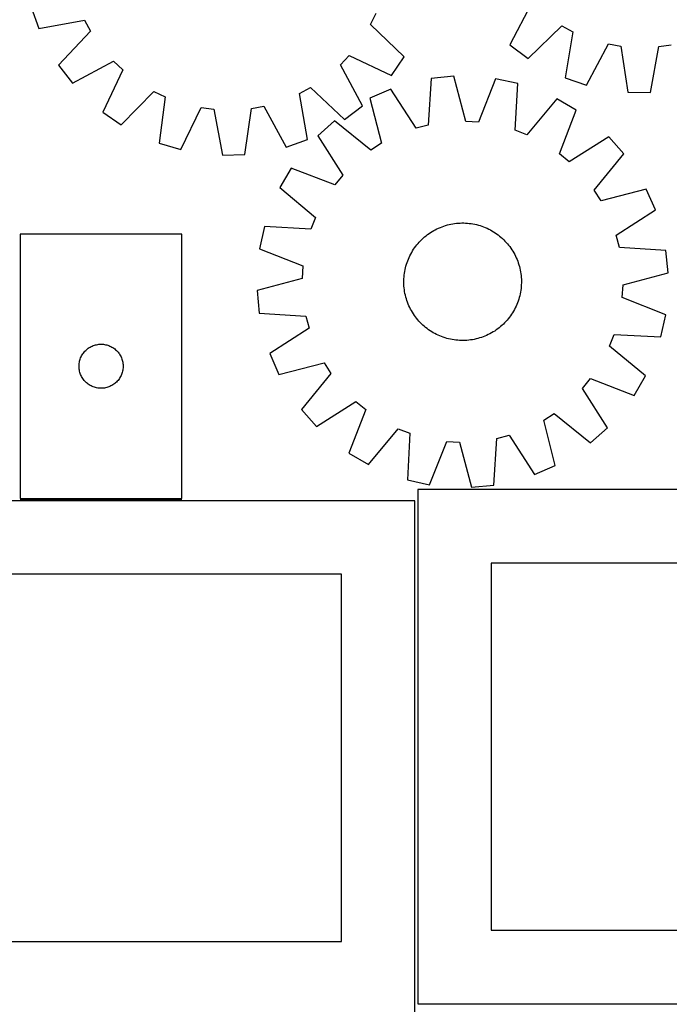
# Model space of a CAD drawing. Header units: millimetres. Extents: x 7 to 1493, y 7 to 2993.
# Tile 8 of 15: x 639 to 1081, y 1764 to 2434. Entities that reach past the tile are written whole.
import ezdxf

# ---------------------------------------------------------------- set-up
doc = ezdxf.new("R2010")
doc.units = ezdxf.units.MM
doc.layers.add('COMMON', color=5, linetype='CONTINUOUS', true_color=0x0000ff)
doc.layers.add('CUT', color=7, linetype='CONTINUOUS', true_color=0x000000)

msp = doc.modelspace()

# ---------------------------------------------------------------- linework, layer by layer
at = {"layer": 'COMMON'}
msp.add_line((639.463558, 2107.296078), (749.463558, 2107.296078), dxfattribs=at)
at = {"layer": 'CUT'}
for p, q in [((646.910917, 2442.541017), (652.015234, 2428.026318)), ((987.295882, 2444.987008), (972.68296, 2416.78351)), ((652.015234, 2428.026318), (683.291339, 2433.574293)), ((683.291339, 2433.574293), (687.366214, 2426.030106)), ((877.864473, 2430.602646), (881.572697, 2438.333651)), ((900.736512, 2408.560764), (877.864473, 2430.602646)), ((985.018175, 2407.587151), (1007.876019, 2429.643754)), ((1007.876019, 2429.643754), (1015.467278, 2425.657257)), ((687.366214, 2426.030106), (665.57805, 2402.916243)), ((1015.467278, 2425.657257), (1010.284924, 2394.318496)), ((972.68296, 2416.78351), (985.018175, 2407.587151)), ((1024.858242, 2389.38403), (1039.781478, 2417.424568)), ((1039.781478, 2417.424568), (1048.23309, 2415.979012)), ((1048.23309, 2415.979012), (1052.988588, 2384.572644)), ((1068.373471, 2384.38309), (1073.901309, 2415.66276)), ((1073.901309, 2415.66276), (1082.385971, 2416.899647)), ((857.362871, 2403.272238), (863.278614, 2409.478957)), ((863.278614, 2409.478957), (891.994117, 2395.899758)), ((891.994117, 2395.899758), (900.736512, 2408.560764)), ((665.57805, 2402.916243), (674.917833, 2390.689265)), ((674.917833, 2390.689265), (702.948758, 2405.630551)), ((709.155476, 2399.714808), (695.576278, 2370.999305)), ((702.948758, 2405.630551), (709.155476, 2399.714808)), ((872.304157, 2375.241314), (857.362871, 2403.272238)), ((919.148873, 2393.931309), (917.093457, 2362.233517)), ((934.461334, 2395.434332), (919.148873, 2393.931309)), ((942.640848, 2364.741168), (934.461334, 2395.434332)), ((962.950126, 2393.744786), (951.200153, 2364.233553)), ((977.977601, 2390.442435), (962.950126, 2393.744786)), ((1010.284924, 2394.318496), (1024.858242, 2389.38403)), ((829.419129, 2383.61482), (836.963316, 2387.689695)), ((836.963316, 2387.689695), (860.077179, 2365.901531)), ((891.532323, 2386.734642), (877.433767, 2380.573372)), ((908.796213, 2360.071317), (891.532323, 2386.734642)), ((976.272072, 2358.723892), (977.977601, 2390.442435)), ((708.237283, 2362.25691), (730.279165, 2385.12895)), ((730.279165, 2385.12895), (738.010171, 2381.420725)), ((738.010171, 2381.420725), (733.969164, 2349.914456)), ((834.967104, 2352.338715), (829.419129, 2383.61482)), ((877.433767, 2380.573372), (885.274106, 2349.791822)), ((1004.549954, 2380.032061), (984.255593, 2355.596151)), ((1017.82145, 2372.247592), (1004.549954, 2380.032061)), ((1052.988588, 2384.572644), (1068.373471, 2384.38309)), ((748.712044, 2345.51241), (762.607271, 2374.076328)), ((762.607271, 2374.076328), (771.105798, 2372.938609)), ((771.105798, 2372.938609), (776.998545, 2341.725627)), ((792.380165, 2342.094833), (796.768574, 2373.554594)), ((796.768574, 2373.554594), (805.202728, 2375.098749)), ((805.202728, 2375.098749), (820.452405, 2347.234397)), ((860.077179, 2365.901531), (872.304157, 2375.241314)), ((695.576278, 2370.999305), (708.237283, 2362.25691)), ((1006.397827, 2342.608504), (1017.82145, 2372.247592)), ((853.39276, 2365.194951), (841.888173, 2354.978541)), ((878.051115, 2345.171458), (853.39276, 2365.194951)), ((917.093457, 2362.233517), (908.796213, 2360.071317)), ((951.200153, 2364.233553), (942.640848, 2364.741168)), ((841.888173, 2354.978541), (858.856801, 2328.126346)), ((984.255593, 2355.596151), (976.272072, 2358.723892)), ((1039.876277, 2354.13543), (1013.024081, 2337.166801)), ((1050.092686, 2342.630843), (1039.876277, 2354.13543)), ((733.969164, 2349.914456), (748.712044, 2345.51241)), ((820.452405, 2347.234397), (834.967104, 2352.338715)), ((885.274106, 2349.791822), (878.051115, 2345.171458)), ((776.998545, 2341.725627), (792.380165, 2342.094833)), ((1013.024081, 2337.166801), (1006.397827, 2342.608504)), ((1030.069193, 2317.972488), (1050.092686, 2342.630843)), ((823.77601, 2332.923715), (815.991542, 2319.652219)), ((853.415099, 2321.500091), (823.77601, 2332.923715)), ((858.856801, 2328.126346), (853.415099, 2321.500091)), ((815.991542, 2319.652219), (840.427451, 2299.357858)), ((1034.689557, 2310.749496), (1030.069193, 2317.972488)), ((1065.471107, 2318.589836), (1034.689557, 2310.749496)), ((1071.632377, 2304.491279), (1065.471107, 2318.589836)), ((840.427451, 2299.357858), (837.29971, 2291.374337)), ((1044.969052, 2287.22739), (1071.632377, 2304.491279)), ((805.581168, 2293.079866), (802.278817, 2278.052391)), ((837.29971, 2291.374337), (805.581168, 2293.079866)), ((923.016227, 2291.558648), (924.155487, 2292.088829)), ((924.155487, 2292.088829), (925.310839, 2292.582964)), ((925.310839, 2292.582964), (926.481142, 2293.040565)), ((926.481142, 2293.040565), (927.665241, 2293.461179)), ((927.665241, 2293.461179), (928.861967, 2293.844393)), ((928.861967, 2293.844393), (930.07014, 2294.189827)), ((930.07014, 2294.189827), (931.288567, 2294.497142)), ((931.288567, 2294.497142), (932.516046, 2294.766033)), ((932.516046, 2294.766033), (933.751365, 2294.996235)), ((933.751365, 2294.996235), (934.993306, 2295.187521)), ((934.993306, 2295.187521), (936.240642, 2295.339703)), ((936.240642, 2295.339703), (937.492143, 2295.45263)), ((937.492143, 2295.45263), (938.746573, 2295.52619)), ((938.746573, 2295.52619), (940.002695, 2295.560312)), ((940.002695, 2295.560312), (941.259269, 2295.554961)), ((941.259269, 2295.554961), (942.515055, 2295.510143)), ((942.515055, 2295.510143), (943.768814, 2295.425901)), ((943.768814, 2295.425901), (945.019307, 2295.30232)), ((945.019307, 2295.30232), (946.265302, 2295.139521)), ((946.265302, 2295.139521), (947.505569, 2294.937664)), ((947.505569, 2294.937664), (948.738883, 2294.696949)), ((948.738883, 2294.696949), (949.964027, 2294.417614)), ((949.964027, 2294.417614), (951.179793, 2294.099934)), ((951.179793, 2294.099934), (952.38498, 2293.744223)), ((952.38498, 2293.744223), (953.578399, 2293.350831)), ((953.578399, 2293.350831), (954.758873, 2292.920147)), ((954.758873, 2292.920147), (955.925236, 2292.452596)), ((955.925236, 2292.452596), (957.076337, 2291.948639)), ((749.463558, 2288.046079), (639.463558, 2288.046079)), ((639.463558, 2288.046079), (639.463558, 2108.046079)), ((749.463558, 2108.046079), (749.463558, 2288.046079)), ((913.666397, 2285.262546), (914.612506, 2286.08952)), ((914.612506, 2286.08952), (915.584124, 2286.886367)), ((915.584124, 2286.886367), (916.580292, 2287.652302)), ((916.580292, 2287.652302), (917.600027, 2288.386569)), ((917.600027, 2288.386569), (918.642322, 2289.088442)), ((918.642322, 2289.088442), (919.70615, 2289.757231)), ((919.70615, 2289.757231), (920.79046, 2290.392273)), ((920.79046, 2290.392273), (921.894182, 2290.992943)), ((921.894182, 2290.992943), (923.016227, 2291.558648)), ((957.076337, 2291.948639), (958.211041, 2291.408774)), ((958.211041, 2291.408774), (959.328228, 2290.833534)), ((959.328228, 2290.833534), (960.426794, 2290.223486)), ((960.426794, 2290.223486), (961.505656, 2289.579232)), ((961.505656, 2289.579232), (962.563749, 2288.901408)), ((962.563749, 2288.901408), (963.60003, 2288.190683)), ((963.60003, 2288.190683), (964.613474, 2287.447758)), ((964.613474, 2287.447758), (965.603083, 2286.673367)), ((965.603083, 2286.673367), (966.567879, 2285.868273)), ((966.567879, 2285.868273), (967.50691, 2285.033272)), ((1047.131253, 2278.930146), (1044.969052, 2287.22739)), ((907.122195, 2277.666014), (907.83292, 2278.702294)), ((907.83292, 2278.702294), (908.575845, 2279.715739)), ((908.575845, 2279.715739), (909.350236, 2280.705347)), ((909.350236, 2280.705347), (910.15533, 2281.670143)), ((910.15533, 2281.670143), (910.990331, 2282.609175)), ((910.990331, 2282.609175), (911.854415, 2283.521515)), ((911.854415, 2283.521515), (912.746731, 2284.406263)), ((912.746731, 2284.406263), (913.666397, 2285.262546)), ((967.50691, 2285.033272), (968.41925, 2284.169187)), ((968.41925, 2284.169187), (969.303998, 2283.276872)), ((969.303998, 2283.276872), (970.160282, 2282.357206)), ((970.160282, 2282.357206), (970.987255, 2281.411097)), ((970.987255, 2281.411097), (971.784103, 2280.439479)), ((971.784103, 2280.439479), (972.550038, 2279.443311)), ((972.550038, 2279.443311), (973.284304, 2278.423576)), ((1078.829045, 2276.87473), (1047.131253, 2278.930146)), ((802.278817, 2278.052391), (831.79005, 2266.302417)), ((903.571007, 2271.027501), (904.074964, 2272.178602)), ((904.074964, 2272.178602), (904.614828, 2273.313306)), ((904.614828, 2273.313306), (905.190069, 2274.430492)), ((905.190069, 2274.430492), (905.800117, 2275.529059)), ((905.800117, 2275.529059), (906.444371, 2276.607921)), ((906.444371, 2276.607921), (907.122195, 2277.666014)), ((973.284304, 2278.423576), (973.986178, 2277.381281)), ((973.986178, 2277.381281), (974.654966, 2276.317453)), ((974.654966, 2276.317453), (975.290008, 2275.233143)), ((975.290008, 2275.233143), (975.890678, 2274.129421)), ((975.890678, 2274.129421), (976.456383, 2273.007376)), ((976.456383, 2273.007376), (976.986565, 2271.868116)), ((1080.332067, 2261.562269), (1078.829045, 2276.87473)), ((831.79005, 2266.302417), (831.282435, 2257.743113)), ((901.605989, 2265.066292), (901.923669, 2266.282057)), ((901.923669, 2266.282057), (902.27938, 2267.487244)), ((902.27938, 2267.487244), (902.672772, 2268.680664)), ((902.672772, 2268.680664), (903.103456, 2269.861138)), ((903.103456, 2269.861138), (903.571007, 2271.027501)), ((976.986565, 2271.868116), (977.480699, 2270.712764)), ((977.480699, 2270.712764), (977.9383, 2269.542461)), ((977.9383, 2269.542461), (978.358915, 2268.358362)), ((978.358915, 2268.358362), (978.742128, 2267.161636)), ((978.742128, 2267.161636), (979.087563, 2265.953463)), ((979.087563, 2265.953463), (979.394877, 2264.735036)), ((900.51346, 2257.61732), (900.597702, 2258.871078)), ((900.597702, 2258.871078), (900.721283, 2260.121572)), ((900.721283, 2260.121572), (900.884082, 2261.367567)), ((900.884082, 2261.367567), (901.085939, 2262.607833)), ((901.085939, 2262.607833), (901.326653, 2263.841147)), ((901.326653, 2263.841147), (901.605989, 2265.066292)), ((979.394877, 2264.735036), (979.663768, 2263.507557)), ((979.663768, 2263.507557), (979.89397, 2262.272237)), ((979.89397, 2262.272237), (980.085257, 2261.030297)), ((980.085257, 2261.030297), (980.237438, 2259.782961)), ((980.237438, 2259.782961), (980.350365, 2258.53146)), ((980.350365, 2258.53146), (980.423926, 2257.277029)), ((1049.638903, 2253.382755), (1080.332067, 2261.562269)), ((831.282435, 2257.743113), (800.589271, 2249.563599)), ((900.463291, 2255.10496), (900.468642, 2256.361534)), ((900.497412, 2253.848838), (900.463291, 2255.10496)), ((900.468642, 2256.361534), (900.51346, 2257.61732)), ((900.570973, 2252.594408), (900.497412, 2253.848838)), ((900.6839, 2251.342907), (900.570973, 2252.594408)), ((980.323637, 2252.254789), (980.200055, 2251.004295)), ((980.407878, 2253.508548), (980.323637, 2252.254789)), ((980.452696, 2254.764333), (980.407878, 2253.508548)), ((980.423926, 2257.277029), (980.458047, 2256.020907)), ((980.458047, 2256.020907), (980.452696, 2254.764333)), ((1049.131288, 2244.82345), (1049.638903, 2253.382755)), ((800.589271, 2249.563599), (802.092294, 2234.251138)), ((900.836081, 2250.095571), (900.6839, 2251.342907)), ((901.027368, 2248.85363), (900.836081, 2250.095571)), ((901.25757, 2247.618311), (901.027368, 2248.85363)), ((901.526461, 2246.390832), (901.25757, 2247.618311)), ((901.833776, 2245.172405), (901.526461, 2246.390832)), ((902.17921, 2243.964232), (901.833776, 2245.172405)), ((979.315349, 2246.059576), (978.997669, 2244.84381)), ((979.594685, 2247.28472), (979.315349, 2246.059576)), ((979.835399, 2248.518034), (979.594685, 2247.28472)), ((980.037256, 2249.758301), (979.835399, 2248.518034)), ((980.200055, 2251.004295), (980.037256, 2249.758301)), ((902.562424, 2242.767505), (902.17921, 2243.964232)), ((902.983038, 2241.583406), (902.562424, 2242.767505)), ((903.440639, 2240.413104), (902.983038, 2241.583406)), ((903.934774, 2239.257752), (903.440639, 2240.413104)), ((904.464955, 2238.118491), (903.934774, 2239.257752)), ((976.846375, 2238.947265), (976.30651, 2237.812562)), ((977.350331, 2240.098367), (976.846375, 2238.947265)), ((977.817882, 2241.26473), (977.350331, 2240.098367)), ((978.248566, 2242.445204), (977.817882, 2241.26473)), ((978.641958, 2243.638623), (978.248566, 2242.445204)), ((978.997669, 2244.84381), (978.641958, 2243.638623)), ((1078.642521, 2233.073477), (1049.131288, 2244.82345)), ((802.092294, 2234.251138), (833.790086, 2232.195721)), ((833.790086, 2232.195721), (835.952286, 2223.898477)), ((905.03066, 2236.996446), (904.464955, 2238.118491)), ((905.63133, 2235.892724), (905.03066, 2236.996446)), ((906.266372, 2234.808415), (905.63133, 2235.892724)), ((906.93516, 2233.744587), (906.266372, 2234.808415)), ((907.637034, 2232.702291), (906.93516, 2233.744587)), ((908.371301, 2231.682556), (907.637034, 2232.702291)), ((973.088418, 2232.423573), (972.345493, 2231.410129)), ((973.799143, 2233.459853), (973.088418, 2232.423573)), ((974.476967, 2234.517947), (973.799143, 2233.459853)), ((975.121221, 2235.596809), (974.476967, 2234.517947)), ((975.731269, 2236.695375), (975.121221, 2235.596809)), ((976.30651, 2237.812562), (975.731269, 2236.695375)), ((1075.34017, 2218.046001), (1078.642521, 2233.073477)), ((909.137236, 2230.686388), (908.371301, 2231.682556)), ((909.934083, 2229.714771), (909.137236, 2230.686388)), ((910.761056, 2228.768662), (909.934083, 2229.714771)), ((911.61734, 2227.848996), (910.761056, 2228.768662)), ((912.502088, 2226.95668), (911.61734, 2227.848996)), ((913.414428, 2226.092595), (912.502088, 2226.95668)), ((914.353459, 2225.257594), (913.414428, 2226.092595)), ((915.318255, 2224.452501), (914.353459, 2225.257594)), ((966.308832, 2225.036348), (965.337214, 2224.2395)), ((967.254941, 2225.863321), (966.308832, 2225.036348)), ((968.174607, 2226.719604), (967.254941, 2225.863321)), ((969.066923, 2227.604353), (968.174607, 2226.719604)), ((969.931007, 2228.516693), (969.066923, 2227.604353)), ((970.766009, 2229.455724), (969.931007, 2228.516693)), ((971.571102, 2230.42052), (970.766009, 2229.455724)), ((972.345493, 2231.410129), (971.571102, 2230.42052)), ((835.952286, 2223.898477), (809.288961, 2206.634588)), ((916.307864, 2223.67811), (915.318255, 2224.452501)), ((917.321309, 2222.935185), (916.307864, 2223.67811)), ((918.357589, 2222.22446), (917.321309, 2222.935185)), ((919.415682, 2221.546636), (918.357589, 2222.22446)), ((920.494544, 2220.902382), (919.415682, 2221.546636)), ((921.593111, 2220.292334), (920.494544, 2220.902382)), ((922.710297, 2219.717093), (921.593111, 2220.292334)), ((923.845001, 2219.177228), (922.710297, 2219.717093)), ((924.996102, 2218.673272), (923.845001, 2219.177228)), ((926.162465, 2218.205721), (924.996102, 2218.673272)), ((955.610499, 2218.542903), (954.440196, 2218.085303)), ((956.765851, 2219.037038), (955.610499, 2218.542903)), ((957.905111, 2219.56722), (956.765851, 2219.037038)), ((959.027156, 2220.132925), (957.905111, 2219.56722)), ((960.130878, 2220.733595), (959.027156, 2220.132925)), ((961.215188, 2221.368637), (960.130878, 2220.733595)), ((962.279016, 2222.037425), (961.215188, 2221.368637)), ((963.321312, 2222.739299), (962.279016, 2222.037425)), ((964.341047, 2223.473565), (963.321312, 2222.739299)), ((965.337214, 2224.2395), (964.341047, 2223.473565)), ((1040.493887, 2211.76801), (1043.621628, 2219.751531)), ((1043.621628, 2219.751531), (1075.34017, 2218.046001)), ((687.757151, 2211.463385), (688.45675, 2211.790832)), ((688.45675, 2211.790832), (689.172277, 2212.081831)), ((689.172277, 2212.081831), (689.901836, 2212.335609)), ((689.901836, 2212.335609), (690.643491, 2212.551494)), ((690.643491, 2212.551494), (691.395277, 2212.728914)), ((691.395277, 2212.728914), (692.1552, 2212.867397)), ((692.1552, 2212.867397), (692.921243, 2212.966577)), ((692.921243, 2212.966577), (693.691377, 2213.02619)), ((693.691377, 2213.02619), (694.463558, 2213.046079)), ((694.463558, 2213.046079), (695.23574, 2213.02619)), ((695.23574, 2213.02619), (696.005873, 2212.966577)), ((696.005873, 2212.966577), (696.771917, 2212.867397)), ((696.771917, 2212.867397), (697.531839, 2212.728914)), ((697.531839, 2212.728914), (698.283625, 2212.551494)), ((698.283625, 2212.551494), (699.025281, 2212.335609)), ((699.025281, 2212.335609), (699.754839, 2212.081831)), ((699.754839, 2212.081831), (700.470367, 2211.790832)), ((700.470367, 2211.790832), (701.169965, 2211.463385)), ((927.342939, 2217.775037), (926.162465, 2218.205721)), ((928.536358, 2217.381645), (927.342939, 2217.775037)), ((929.741546, 2217.025933), (928.536358, 2217.381645)), ((930.957311, 2216.708253), (929.741546, 2217.025933)), ((932.182456, 2216.428918), (930.957311, 2216.708253)), ((933.415769, 2216.188203), (932.182456, 2216.428918)), ((934.656036, 2215.986347), (933.415769, 2216.188203)), ((935.902031, 2215.823548), (934.656036, 2215.986347)), ((937.152524, 2215.699966), (935.902031, 2215.823548)), ((938.406283, 2215.615725), (937.152524, 2215.699966)), ((939.662069, 2215.570907), (938.406283, 2215.615725)), ((940.918643, 2215.565556), (939.662069, 2215.570907)), ((942.174765, 2215.599677), (940.918643, 2215.565556)), ((943.429195, 2215.673238), (942.174765, 2215.599677)), ((944.680696, 2215.786164), (943.429195, 2215.673238)), ((945.928032, 2215.938346), (944.680696, 2215.786164)), ((947.169973, 2216.129633), (945.928032, 2215.938346)), ((948.405292, 2216.359835), (947.169973, 2216.129633)), ((949.632771, 2216.628726), (948.405292, 2216.359835)), ((950.851198, 2216.93604), (949.632771, 2216.628726)), ((952.059371, 2217.281475), (950.851198, 2216.93604)), ((953.256097, 2217.664688), (952.059371, 2217.281475)), ((954.440196, 2218.085303), (953.256097, 2217.664688)), ((1064.929796, 2191.473649), (1040.493887, 2211.76801)), ((680.878024, 2204.404794), (681.223376, 2205.09573)), ((681.223376, 2205.09573), (681.603839, 2205.767971)), ((681.603839, 2205.767971), (682.018403, 2206.419734)), ((682.018403, 2206.419734), (682.46597, 2207.049293)), ((682.46597, 2207.049293), (682.945352, 2207.654976)), ((682.945352, 2207.654976), (683.455278, 2208.235179)), ((683.455278, 2208.235179), (683.994396, 2208.788361)), ((683.994396, 2208.788361), (684.561276, 2209.313057)), ((684.561276, 2209.313057), (685.154416, 2209.807876)), ((685.154416, 2209.807876), (685.772242, 2210.271504)), ((685.772242, 2210.271504), (686.413115, 2210.702712)), ((686.413115, 2210.702712), (687.075337, 2211.100357)), ((687.075337, 2211.100357), (687.757151, 2211.463385)), ((701.169965, 2211.463385), (701.851779, 2211.100357)), ((701.851779, 2211.100357), (702.514001, 2210.702712)), ((702.514001, 2210.702712), (703.154875, 2210.271504)), ((703.154875, 2210.271504), (703.7727, 2209.807876)), ((703.7727, 2209.807876), (704.36584, 2209.313057)), ((704.36584, 2209.313057), (704.932721, 2208.788361)), ((704.932721, 2208.788361), (705.471839, 2208.235179)), ((705.471839, 2208.235179), (705.981765, 2207.654976)), ((705.981765, 2207.654976), (706.461147, 2207.049293)), ((706.461147, 2207.049293), (706.908713, 2206.419734)), ((706.908713, 2206.419734), (707.323278, 2205.767971)), ((707.323278, 2205.767971), (707.70374, 2205.09573)), ((707.70374, 2205.09573), (708.049092, 2204.404794)), ((809.288961, 2206.634588), (815.450231, 2192.536032)), ((679.468531, 2198.432297), (679.508295, 2199.20371)), ((679.468531, 2197.65986), (679.468531, 2198.432297)), ((679.508295, 2199.20371), (679.587718, 2199.972054)), ((679.587718, 2199.972054), (679.706589, 2200.73529)), ((679.706589, 2200.73529), (679.864593, 2201.491395)), ((679.864593, 2201.491395), (680.06131, 2202.238363)), ((680.06131, 2202.238363), (680.29622, 2202.974214)), ((680.29622, 2202.974214), (680.568699, 2203.696997)), ((680.568699, 2203.696997), (680.878024, 2204.404794)), ((708.049092, 2204.404794), (708.358418, 2203.696997)), ((708.358418, 2203.696997), (708.630897, 2202.974214)), ((708.630897, 2202.974214), (708.865806, 2202.238363)), ((708.865806, 2202.238363), (709.062524, 2201.491395)), ((709.062524, 2201.491395), (709.220527, 2200.73529)), ((709.220527, 2200.73529), (709.339398, 2199.972054)), ((709.339398, 2199.972054), (709.418821, 2199.20371)), ((709.418821, 2199.20371), (709.458585, 2198.432297)), ((709.458585, 2198.432297), (709.458585, 2197.65986)), ((815.450231, 2192.536032), (846.231781, 2200.376371)), ((846.231781, 2200.376371), (850.852145, 2193.15338)), ((679.508295, 2196.888447), (679.468531, 2197.65986)), ((679.587718, 2196.120103), (679.508295, 2196.888447)), ((679.706589, 2195.356867), (679.587718, 2196.120103)), ((679.864593, 2194.600762), (679.706589, 2195.356867)), ((680.06131, 2193.853794), (679.864593, 2194.600762)), ((680.29622, 2193.117943), (680.06131, 2193.853794)), ((680.568699, 2192.39516), (680.29622, 2193.117943)), ((680.878024, 2191.687363), (680.568699, 2192.39516)), ((681.223376, 2190.996427), (680.878024, 2191.687363)), ((708.049092, 2191.687363), (707.70374, 2190.996427)), ((708.358418, 2192.39516), (708.049092, 2191.687363)), ((708.630897, 2193.117943), (708.358418, 2192.39516)), ((708.865806, 2193.853794), (708.630897, 2193.117943)), ((709.062524, 2194.600762), (708.865806, 2193.853794)), ((709.220527, 2195.356867), (709.062524, 2194.600762)), ((709.339398, 2196.120103), (709.220527, 2195.356867)), ((709.418821, 2196.888447), (709.339398, 2196.120103)), ((709.458585, 2197.65986), (709.418821, 2196.888447)), ((850.852145, 2193.15338), (830.828652, 2168.495025)), ((681.603839, 2190.324187), (681.223376, 2190.996427)), ((682.018403, 2189.672423), (681.603839, 2190.324187)), ((682.46597, 2189.042864), (682.018403, 2189.672423)), ((682.945352, 2188.437181), (682.46597, 2189.042864)), ((683.455278, 2187.856978), (682.945352, 2188.437181)), ((683.994396, 2187.303796), (683.455278, 2187.856978)), ((684.561276, 2186.7791), (683.994396, 2187.303796)), ((685.154416, 2186.284281), (684.561276, 2186.7791)), ((685.772242, 2185.820653), (685.154416, 2186.284281)), ((686.413115, 2185.389445), (685.772242, 2185.820653)), ((687.075337, 2184.9918), (686.413115, 2185.389445)), ((687.757151, 2184.628772), (687.075337, 2184.9918)), ((701.851779, 2184.9918), (701.169965, 2184.628772)), ((702.514001, 2185.389445), (701.851779, 2184.9918)), ((703.154875, 2185.820653), (702.514001, 2185.389445)), ((703.7727, 2186.284281), (703.154875, 2185.820653)), ((704.36584, 2186.7791), (703.7727, 2186.284281)), ((704.932721, 2187.303796), (704.36584, 2186.7791)), ((705.471839, 2187.856978), (704.932721, 2187.303796)), ((705.981765, 2188.437181), (705.471839, 2187.856978)), ((706.461147, 2189.042864), (705.981765, 2188.437181)), ((706.908713, 2189.672423), (706.461147, 2189.042864)), ((707.323278, 2190.324187), (706.908713, 2189.672423)), ((707.70374, 2190.996427), (707.323278, 2190.324187)), ((1022.064537, 2182.999522), (1027.506239, 2189.625776)), ((1027.506239, 2189.625776), (1057.145328, 2178.202153)), ((1057.145328, 2178.202153), (1064.929796, 2191.473649)), ((688.45675, 2184.301325), (687.757151, 2184.628772)), ((689.172277, 2184.010326), (688.45675, 2184.301325)), ((689.901836, 2183.756548), (689.172277, 2184.010326)), ((690.643491, 2183.540663), (689.901836, 2183.756548)), ((691.395277, 2183.363243), (690.643491, 2183.540663)), ((692.1552, 2183.22476), (691.395277, 2183.363243)), ((692.921243, 2183.12558), (692.1552, 2183.22476)), ((693.691377, 2183.065967), (692.921243, 2183.12558)), ((694.463558, 2183.046079), (693.691377, 2183.065967)), ((695.23574, 2183.065967), (694.463558, 2183.046079)), ((696.005873, 2183.12558), (695.23574, 2183.065967)), ((696.771917, 2183.22476), (696.005873, 2183.12558)), ((697.531839, 2183.363243), (696.771917, 2183.22476)), ((698.283625, 2183.540663), (697.531839, 2183.363243)), ((699.025281, 2183.756548), (698.283625, 2183.540663)), ((699.754839, 2184.010326), (699.025281, 2183.756548)), ((700.470367, 2184.301325), (699.754839, 2184.010326)), ((701.169965, 2184.628772), (700.470367, 2184.301325)), ((1039.033165, 2156.147326), (1022.064537, 2182.999522)), ((841.045061, 2156.990438), (867.897257, 2173.959066)), ((867.897257, 2173.959066), (874.523511, 2168.517364)), ((830.828652, 2168.495025), (841.045061, 2156.990438)), ((874.523511, 2168.517364), (863.099888, 2138.878275)), ((995.647232, 2161.334046), (1002.870223, 2165.95441)), ((1002.870223, 2165.95441), (1027.528578, 2145.930916)), ((1003.487571, 2130.552496), (995.647232, 2161.334046)), ((876.371384, 2131.093807), (896.665745, 2155.529716)), ((896.665745, 2155.529716), (904.649266, 2152.401975)), ((904.649266, 2152.401975), (902.943737, 2120.683433)), ((1027.528578, 2145.930916), (1039.033165, 2156.147326)), ((917.971212, 2117.381081), (929.721185, 2146.892314)), ((929.721185, 2146.892314), (938.28049, 2146.3847)), ((938.28049, 2146.3847), (946.460004, 2115.691536)), ((961.772465, 2117.194558), (963.827881, 2148.89235)), ((963.827881, 2148.89235), (972.125126, 2151.05455)), ((972.125126, 2151.05455), (989.389015, 2124.391226)), ((863.099888, 2138.878275), (876.371384, 2131.093807)), ((989.389015, 2124.391226), (1003.487571, 2130.552496)), ((902.943737, 2120.683433), (917.971212, 2117.381081)), ((1359.959093, 2114.123915), (909.959093, 2114.123915)), ((909.959093, 2114.123915), (909.959093, 1764.123915)), ((946.460004, 2115.691536), (961.772465, 2117.194558)), ((908.058479, 2106.546078), (458.058479, 2106.546078)), ((639.463558, 2108.046079), (749.463558, 2108.046079)), ((908.058479, 1756.546078), (908.058479, 2106.546078)), ((1309.959093, 2064.123915), (959.959093, 2064.123915)), ((959.959093, 2064.123915), (959.959093, 1814.123915)), ((858.058479, 2056.546078), (508.058479, 2056.546078)), ((858.058479, 1806.546078), (858.058479, 2056.546078)), ((959.959093, 1814.123915), (1309.959093, 1814.123915)), ((508.058479, 1806.546078), (858.058479, 1806.546078)), ((909.959093, 1764.123915), (1359.959093, 1764.123915))]:
    msp.add_line(p, q, dxfattribs=at)

doc.saveas('drawing.dxf')
